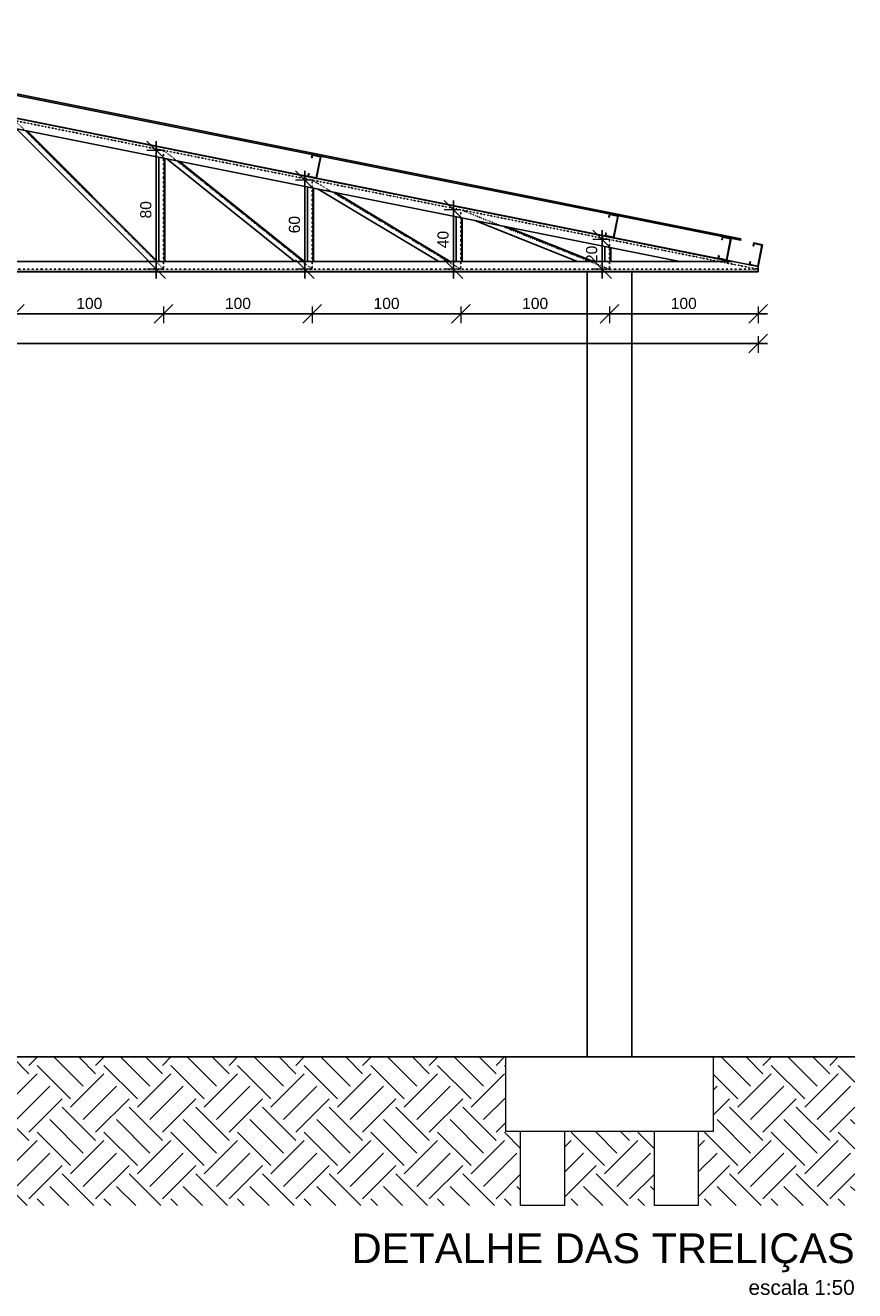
# Model space of a CAD drawing. Header units: millimetres. Extents: x 10789 to 19217, y 2620 to 5346.
# Tile 44 of 49: x 17015 to 17573, y 2767 to 3618. Entities that reach past the tile are written whole.
import ezdxf

# ---------------------------------------------------------------- set-up
doc = ezdxf.new("R2010")
doc.units = ezdxf.units.MM
doc.linetypes.add('DOT2', pattern=[3.175, 0, -3.175])
for name, color, linetype, lineweight in [('FO-Cotas', 4, 'Continuous', 5), ('FO-Elementos em vista', 7, 'Continuous', 5), ('LC-Textos', 7, 'Continuous', 20)]:
    doc.layers.add(name, color=color, linetype=linetype, lineweight=lineweight)
for name, color, linetype in [('PILARES', 3, 'Continuous'), ('TELHA', 251, 'Continuous'), ('TERRENO', 26, 'Continuous'), ('TERÇA', 5, 'Continuous'), ('TRELIÇA', 1, 'Continuous'), ('TRELIÇA EIXO', 89, 'DOT2')]:
    doc.layers.add(name, color=color, linetype=linetype)
doc.styles.add('Annotative', font='arial.ttf')
doc.styles.add('Arial', font='arial.ttf')
doc.dimstyles.new('MURILO', dxfattribs={"dimscale": 0, "dimtxt": 1.5, "dimasz": 2.5, "dimexe": 1.25, "dimexo": 0, "dimtad": 1, "dimtxsty": 'Annotative', "dimblk": 'OBLIQUE', "dimcen": 2.5, "dimdle": 1.25, "dimclrd": 256, "dimclre": 256, "dimclrt": 7, "dimadec": 0, "dimazin": 0, "dimtfac": 1, "dimtmove": 0, "dimatfit": 3, "dimldrblk": 'OBLIQUE', "dimfxl": 1, "dimfxlon": 1, "dimtfillclr": 5, "dimlwe": -1, "dimarcsym": 0})

# ---------------------------------------------------------------- blocks, each defined once
blk = doc.blocks.new('_Oblique')
at = {"color": 0, "linetype": 'ByBlock', "lineweight": -2}
blk.add_line((-0.5, -0.5), (0.5, 0.5), dxfattribs=at)
blk = doc.blocks.new('*D148')
at = {"layer": 'Defpoints', "color": 0, "transparency": 16777216}
for p in [(17008.25, 3454.32), (17108.25, 3454.32), (17108.25, 3424.32)]:
    blk.add_point(p, dxfattribs=at)
at = {"layer": 'FO-Cotas', "lineweight": -2, "transparency": 16777216}
blk.add_line((17002, 3424.32), (17114.5, 3424.32), dxfattribs=at)
at = {"layer": 'FO-Cotas', "transparency": 16777216}
for p, q in [((17008.25, 3429.32), (17008.25, 3418.07)), ((17108.25, 3429.32), (17108.25, 3418.07))]:
    blk.add_line(p, q, dxfattribs=at)
at = {"layer": 'FO-Cotas', "lineweight": -2, "transparency": 16777216, "xscale": 12.5, "yscale": 12.5, "zscale": 12.5, "rotation": 180}
blk.add_blockref('_Oblique', (17008.25, 3424.32), dxfattribs=at)
at = {"layer": 'FO-Cotas', "lineweight": -2, "transparency": 16777216, "xscale": 12.5, "yscale": 12.5, "zscale": 12.5}
blk.add_blockref('_Oblique', (17108.25, 3424.32), dxfattribs=at)
at = {"layer": 'FO-Cotas', "color": 7, "transparency": 16777216, "insert": (17058.25, 3431.27), "char_height": 7.5, "attachment_point": 5, "style": 'Annotative'}
blk.add_mtext('100', dxfattribs=at)
blk = doc.blocks.new('*D149')
at = {"layer": 'Defpoints', "color": 0, "transparency": 16777216}
for p in [(17108.25, 3454.32), (17208.25, 3454.32), (17208.25, 3424.32)]:
    blk.add_point(p, dxfattribs=at)
at = {"layer": 'FO-Cotas', "lineweight": -2, "transparency": 16777216}
blk.add_line((17102, 3424.32), (17214.5, 3424.32), dxfattribs=at)
at = {"layer": 'FO-Cotas', "transparency": 16777216}
for p, q in [((17108.25, 3429.32), (17108.25, 3418.07)), ((17208.25, 3429.32), (17208.25, 3418.07))]:
    blk.add_line(p, q, dxfattribs=at)
at = {"layer": 'FO-Cotas', "lineweight": -2, "transparency": 16777216, "xscale": 12.5, "yscale": 12.5, "zscale": 12.5, "rotation": 180}
blk.add_blockref('_Oblique', (17108.25, 3424.32), dxfattribs=at)
at = {"layer": 'FO-Cotas', "lineweight": -2, "transparency": 16777216, "xscale": 12.5, "yscale": 12.5, "zscale": 12.5}
blk.add_blockref('_Oblique', (17208.25, 3424.32), dxfattribs=at)
at = {"layer": 'FO-Cotas', "color": 7, "transparency": 16777216, "insert": (17158.25, 3431.27), "char_height": 7.5, "attachment_point": 5, "style": 'Annotative'}
blk.add_mtext('100', dxfattribs=at)
blk = doc.blocks.new('*D150')
at = {"layer": 'Defpoints', "color": 0, "transparency": 16777216}
for p in [(17208.25, 3454.32), (17308.25, 3454.32), (17308.25, 3424.32)]:
    blk.add_point(p, dxfattribs=at)
at = {"layer": 'FO-Cotas', "lineweight": -2, "transparency": 16777216}
blk.add_line((17202, 3424.32), (17314.5, 3424.32), dxfattribs=at)
at = {"layer": 'FO-Cotas', "transparency": 16777216}
for p, q in [((17208.25, 3429.32), (17208.25, 3418.07)), ((17308.25, 3429.32), (17308.25, 3418.07))]:
    blk.add_line(p, q, dxfattribs=at)
at = {"layer": 'FO-Cotas', "lineweight": -2, "transparency": 16777216, "xscale": 12.5, "yscale": 12.5, "zscale": 12.5, "rotation": 180}
blk.add_blockref('_Oblique', (17208.25, 3424.32), dxfattribs=at)
at = {"layer": 'FO-Cotas', "lineweight": -2, "transparency": 16777216, "xscale": 12.5, "yscale": 12.5, "zscale": 12.5}
blk.add_blockref('_Oblique', (17308.25, 3424.32), dxfattribs=at)
at = {"layer": 'FO-Cotas', "color": 7, "transparency": 16777216, "insert": (17258.25, 3431.27), "char_height": 7.5, "attachment_point": 5, "style": 'Annotative'}
blk.add_mtext('100', dxfattribs=at)
blk = doc.blocks.new('*D151')
at = {"layer": 'Defpoints', "color": 0, "transparency": 16777216}
for p in [(17308.25, 3454.32), (17408.25, 3454.32), (17408.25, 3424.32)]:
    blk.add_point(p, dxfattribs=at)
at = {"layer": 'FO-Cotas', "lineweight": -2, "transparency": 16777216}
blk.add_line((17302, 3424.32), (17414.5, 3424.32), dxfattribs=at)
at = {"layer": 'FO-Cotas', "transparency": 16777216}
for p, q in [((17308.25, 3429.32), (17308.25, 3418.07)), ((17408.25, 3429.32), (17408.25, 3418.07))]:
    blk.add_line(p, q, dxfattribs=at)
at = {"layer": 'FO-Cotas', "lineweight": -2, "transparency": 16777216, "xscale": 12.5, "yscale": 12.5, "zscale": 12.5, "rotation": 180}
blk.add_blockref('_Oblique', (17308.25, 3424.32), dxfattribs=at)
at = {"layer": 'FO-Cotas', "lineweight": -2, "transparency": 16777216, "xscale": 12.5, "yscale": 12.5, "zscale": 12.5}
blk.add_blockref('_Oblique', (17408.25, 3424.32), dxfattribs=at)
at = {"layer": 'FO-Cotas', "color": 7, "transparency": 16777216, "insert": (17358.25, 3431.27), "char_height": 7.5, "attachment_point": 5, "style": 'Annotative'}
blk.add_mtext('100', dxfattribs=at)
blk = doc.blocks.new('*D152')
at = {"layer": 'Defpoints', "color": 0, "transparency": 16777216}
for p in [(17408.25, 3454.32), (17508.25, 3454.32), (17508.25, 3424.32)]:
    blk.add_point(p, dxfattribs=at)
at = {"layer": 'FO-Cotas', "lineweight": -2, "transparency": 16777216}
blk.add_line((17402, 3424.32), (17514.5, 3424.32), dxfattribs=at)
at = {"layer": 'FO-Cotas', "transparency": 16777216}
for p, q in [((17408.25, 3429.32), (17408.25, 3418.07)), ((17508.25, 3429.32), (17508.25, 3418.07))]:
    blk.add_line(p, q, dxfattribs=at)
at = {"layer": 'FO-Cotas', "lineweight": -2, "transparency": 16777216, "xscale": 12.5, "yscale": 12.5, "zscale": 12.5, "rotation": 180}
blk.add_blockref('_Oblique', (17408.25, 3424.32), dxfattribs=at)
at = {"layer": 'FO-Cotas', "lineweight": -2, "transparency": 16777216, "xscale": 12.5, "yscale": 12.5, "zscale": 12.5}
blk.add_blockref('_Oblique', (17508.25, 3424.32), dxfattribs=at)
at = {"layer": 'FO-Cotas', "color": 7, "transparency": 16777216, "insert": (17458.25, 3431.27), "char_height": 7.5, "attachment_point": 5, "style": 'Annotative'}
blk.add_mtext('100', dxfattribs=at)
blk = doc.blocks.new('*D153')
at = {"layer": 'Defpoints', "color": 0, "transparency": 16777216}
for p in [(16028.25, 3454.32), (17508.25, 3454.32), (17508.25, 3404.32)]:
    blk.add_point(p, dxfattribs=at)
at = {"layer": 'FO-Cotas', "transparency": 16777216}
for p, q in [((16028.25, 3409.32), (16028.25, 3398.07)), ((17508.25, 3409.32), (17508.25, 3398.07))]:
    blk.add_line(p, q, dxfattribs=at)
at = {"layer": 'FO-Cotas', "lineweight": -2, "transparency": 16777216}
blk.add_line((16022, 3404.32), (17514.5, 3404.32), dxfattribs=at)
at = {"layer": 'FO-Cotas', "lineweight": -2, "transparency": 16777216, "xscale": 12.5, "yscale": 12.5, "zscale": 12.5, "rotation": 180}
blk.add_blockref('_Oblique', (16028.25, 3404.32), dxfattribs=at)
at = {"layer": 'FO-Cotas', "lineweight": -2, "transparency": 16777216, "xscale": 12.5, "yscale": 12.5, "zscale": 12.5}
blk.add_blockref('_Oblique', (17508.25, 3404.32), dxfattribs=at)
at = {"layer": 'FO-Cotas', "color": 7, "transparency": 16777216, "insert": (16768.25, 3411.27), "char_height": 7.5, "attachment_point": 5, "style": 'Annotative'}
blk.add_mtext('1480', dxfattribs=at)
blk = doc.blocks.new('*D163')
at = {"layer": 'Defpoints', "color": 0, "transparency": 16777216}
for p in [(17103.25, 3534.32), (17108.25, 3534.32), (17108.25, 3454.32)]:
    blk.add_point(p, dxfattribs=at)
at = {"layer": 'FO-Cotas', "transparency": 16777216}
for p, q in [((17108.25, 3534.32), (17097, 3534.32)), ((17108.25, 3454.32), (17097, 3454.32))]:
    blk.add_line(p, q, dxfattribs=at)
at = {"layer": 'FO-Cotas', "lineweight": -2, "transparency": 16777216}
blk.add_line((17103.25, 3448.07), (17103.25, 3540.57), dxfattribs=at)
at = {"layer": 'FO-Cotas', "lineweight": -2, "transparency": 16777216, "xscale": 12.5, "yscale": 12.5, "zscale": 12.5}
for p, rotation in [((17103.25, 3534.32), 90), ((17103.25, 3454.32), 270)]:
    blk.add_blockref('_Oblique', p, dxfattribs=dict(at, rotation=rotation))
at = {"layer": 'FO-Cotas', "color": 7, "transparency": 16777216, "insert": (17096.29, 3494.32), "char_height": 7.5, "attachment_point": 5, "rotation": 90, "style": 'Annotative'}
blk.add_mtext('80', dxfattribs=at)
blk = doc.blocks.new('*D164')
at = {"layer": 'Defpoints', "color": 0, "transparency": 16777216}
for p in [(17203.25, 3514.32), (17208.25, 3514.32), (17208.25, 3454.32)]:
    blk.add_point(p, dxfattribs=at)
at = {"layer": 'FO-Cotas', "lineweight": -2, "transparency": 16777216}
blk.add_line((17203.25, 3448.07), (17203.25, 3520.57), dxfattribs=at)
at = {"layer": 'FO-Cotas', "transparency": 16777216}
for p, q in [((17208.25, 3514.32), (17197, 3514.32)), ((17208.25, 3454.32), (17197, 3454.32))]:
    blk.add_line(p, q, dxfattribs=at)
at = {"layer": 'FO-Cotas', "lineweight": -2, "transparency": 16777216, "xscale": 12.5, "yscale": 12.5, "zscale": 12.5}
for p, rotation in [((17203.25, 3514.32), 90), ((17203.25, 3454.32), 270)]:
    blk.add_blockref('_Oblique', p, dxfattribs=dict(at, rotation=rotation))
at = {"layer": 'FO-Cotas', "color": 7, "transparency": 16777216, "insert": (17196.29, 3484.32), "char_height": 7.5, "attachment_point": 5, "rotation": 90, "style": 'Annotative'}
blk.add_mtext('60', dxfattribs=at)
blk = doc.blocks.new('*D165')
at = {"layer": 'Defpoints', "color": 0, "transparency": 16777216}
for p in [(17303.25, 3494.32), (17308.25, 3494.32), (17308.25, 3454.32)]:
    blk.add_point(p, dxfattribs=at)
at = {"layer": 'FO-Cotas', "lineweight": -2, "transparency": 16777216}
blk.add_line((17303.25, 3448.07), (17303.25, 3500.57), dxfattribs=at)
at = {"layer": 'FO-Cotas', "transparency": 16777216}
for p, q in [((17308.25, 3494.32), (17297, 3494.32)), ((17308.25, 3454.32), (17297, 3454.32))]:
    blk.add_line(p, q, dxfattribs=at)
at = {"layer": 'FO-Cotas', "lineweight": -2, "transparency": 16777216, "xscale": 12.5, "yscale": 12.5, "zscale": 12.5}
for p, rotation in [((17303.25, 3494.32), 90), ((17303.25, 3454.32), 270)]:
    blk.add_blockref('_Oblique', p, dxfattribs=dict(at, rotation=rotation))
at = {"layer": 'FO-Cotas', "color": 7, "transparency": 16777216, "insert": (17296.29, 3474.32), "char_height": 7.5, "attachment_point": 5, "rotation": 90, "style": 'Annotative'}
blk.add_mtext('40', dxfattribs=at)
blk = doc.blocks.new('*D166')
at = {"layer": 'Defpoints', "color": 0, "transparency": 16777216}
for p in [(17403.25, 3474.32), (17408.25, 3474.32), (17408.25, 3454.32)]:
    blk.add_point(p, dxfattribs=at)
at = {"layer": 'FO-Cotas', "transparency": 16777216}
for p, q in [((17408.25, 3474.32), (17397, 3474.32)), ((17408.25, 3454.32), (17397, 3454.32))]:
    blk.add_line(p, q, dxfattribs=at)
at = {"layer": 'FO-Cotas', "lineweight": -2, "transparency": 16777216}
blk.add_line((17403.25, 3448.07), (17403.25, 3480.57), dxfattribs=at)
at = {"layer": 'FO-Cotas', "lineweight": -2, "transparency": 16777216, "xscale": 12.5, "yscale": 12.5, "zscale": 12.5}
for p, rotation in [((17403.25, 3474.32), 90), ((17403.25, 3454.32), 270)]:
    blk.add_blockref('_Oblique', p, dxfattribs=dict(at, rotation=rotation))
at = {"layer": 'FO-Cotas', "color": 7, "transparency": 16777216, "insert": (17396.29, 3464.32), "char_height": 7.5, "attachment_point": 5, "rotation": 90, "style": 'Annotative'}
blk.add_mtext('20', dxfattribs=at)

msp = doc.modelspace()

# ---------------------------------------------------------------- hatches: boundary and pattern name
at = {"layer": 'TELHA'}
h = msp.add_hatch(color=256, dxfattribs=at)
h.dxf.hatch_style = 1
h.paths.add_polyline_path([(17496.48112, 3473.7932), (17496.67724, 3474.77378), (16778.24809, 3618.45961), (16778.05197, 3617.47903)])
at = {"layer": 'TERRENO'}
h = msp.add_hatch(dxfattribs=at)
h.set_pattern_fill('EARTH', color=256, scale=5, angle=45)
h.paths.add_polyline_path([(16068.47597, 2874.3173), (16058.24809, 2874.3173), (16058.24809, 2924.3173), (15963.24809, 2924.3173), (15963.24809, 2824.3173), (16068.47597, 2824.3173)])
h.paths.add_polyline_path([(16158.47597, 2874.3173), (16098.02021, 2874.3173), (16098.02021, 2824.3173), (16158.47597, 2824.3173)])
h.paths.add_polyline_path([(17338.24809, 2924.3173), (16198.24809, 2924.3173), (16198.24809, 2874.3173), (16188.02021, 2874.3173), (16188.02021, 2824.3173), (17348.47597, 2824.3173), (17348.47597, 2874.3173), (17338.24809, 2874.3173)])
h.paths.add_polyline_path([(17438.47597, 2874.3173), (17378.02021, 2874.3173), (17378.02021, 2824.3173), (17438.47597, 2824.3173)])
h.paths.add_polyline_path([(17573.24809, 2924.3173), (17478.24809, 2924.3173), (17478.24809, 2874.3173), (17468.02021, 2874.3173), (17468.02021, 2824.3173), (17573.24809, 2824.3173)])

# ---------------------------------------------------------------- linework, layer by layer
at = {"layer": 'FO-Elementos em vista'}
for p, q in [((17348.47597, 2824.3173), (17348.47597, 2874.3173)), ((17378.02021, 2874.3173), (17378.02021, 2824.3173)), ((17438.47597, 2824.3173), (17438.47597, 2874.3173)), ((17468.02021, 2874.3173), (17468.02021, 2824.3173)), ((17378.02021, 2824.3173), (17348.47597, 2824.3173)), ((17468.02021, 2824.3173), (17438.47597, 2824.3173))]:
    msp.add_line(p, q, dxfattribs=at)
msp.add_lwpolyline([(17478.24809, 2924.3173), (17338.24809, 2924.3173), (17338.24809, 2874.3173), (17348.47597, 2874.3173), (17378.02021, 2874.3173), (17438.47597, 2874.3173), (17468.02021, 2874.3173), (17478.24809, 2874.3173)], close=True, dxfattribs=at)
at = {"layer": 'PILARES'}
for p, q in [((17393.24809, 3452.5273), (17393.24809, 2924.3173)), ((17423.24809, 3452.5273), (17423.24809, 2924.3173))]:
    msp.add_line(p, q, dxfattribs=at)
at = {"layer": 'TELHA'}
msp.add_lwpolyline([(17496.67724, 3474.77378), (16778.24809, 3618.45961), (16778.05197, 3617.47903), (17496.48112, 3473.7932)], close=True, dxfattribs=at)
at = {"layer": 'TERRENO'}
msp.add_line((15963.24809, 2924.3173), (17573.24809, 2924.3173), dxfattribs=at)
at = {"layer": 'TERÇA'}
for points in [[(17207.85586, 3529.47865), (17208.24809, 3531.43981), (17214.13157, 3530.26311), (17211.18983, 3515.5544), (17205.30635, 3516.7311), (17205.69858, 3518.69226), (17205.99275, 3518.63343), (17205.65936, 3516.96644), (17210.95449, 3515.90741), (17213.77856, 3530.02777), (17208.48343, 3531.0868), (17208.15003, 3529.41981)], [(17407.85586, 3489.47865), (17408.24809, 3491.43981), (17414.13157, 3490.26311), (17411.18983, 3475.5544), (17405.30635, 3476.7311), (17405.69858, 3478.69226), (17405.99275, 3478.63343), (17405.65936, 3476.96644), (17410.95449, 3475.90741), (17413.77856, 3490.02777), (17408.48343, 3491.0868), (17408.15003, 3489.41981)], [(17483.85586, 3474.27865), (17484.24809, 3476.23981), (17490.13157, 3475.06311), (17487.18983, 3460.3544), (17481.30635, 3461.5311), (17481.69858, 3463.49226), (17481.99275, 3463.43343), (17481.65936, 3461.76644), (17486.95449, 3460.70741), (17489.77856, 3474.82777), (17484.48343, 3475.8868), (17484.15003, 3474.21981)], [(17504.91412, 3470.067), (17505.30635, 3472.02816), (17511.18983, 3470.85146), (17508.24809, 3456.14275), (17502.36461, 3457.31945), (17502.75684, 3459.28061), (17503.05101, 3459.22177), (17502.71761, 3457.55479), (17508.01275, 3456.49576), (17510.83682, 3470.61612), (17505.54169, 3471.67515), (17505.20829, 3470.00816)]]:
    msp.add_lwpolyline(points, close=True, dxfattribs=at)
at = {"layer": 'TRELIÇA', "ltscale": 20}
for p, q in [((16768.24809, 3604.14275), (17508.24809, 3456.14275)), ((16768.24809, 3603.87148), (17489.969, 3459.5273)), ((16768.24809, 3597.00412), (17455.6322, 3459.5273)), ((17009.26806, 3548.80013), (17098.54089, 3459.5273)), ((17015.86891, 3547.47996), (17103.82156, 3459.5273)), ((17016.33913, 3547.38592), (17104.19774, 3459.5273)), ((17105.06809, 3459.5273), (17105.06809, 3529.64012)), ((17108.80209, 3459.5273), (17108.80209, 3528.89332)), ((17109.06809, 3459.5273), (17109.06809, 3528.84012)), ((17110.31607, 3528.59053), (17196.64511, 3459.5273)), ((17118.28583, 3526.99658), (17202.62242, 3459.5273)), ((17118.85357, 3526.88303), (17203.04823, 3459.5273)), ((17205.06809, 3459.5273), (17205.06809, 3509.64012)), ((17208.80209, 3459.5273), (17208.80209, 3508.89332)), ((17209.06809, 3459.5273), (17209.06809, 3508.84012)), ((17212.25982, 3508.20178), (17293.38395, 3459.5273)), ((17223.14621, 3506.0245), (17300.64154, 3459.5273)), ((17223.92173, 3505.8694), (17301.15855, 3459.5273)), ((17305.06809, 3459.5273), (17305.06809, 3489.64012)), ((17308.80209, 3459.5273), (17308.80209, 3488.89332)), ((17309.06809, 3459.5273), (17309.06809, 3488.84012)), ((17317.68916, 3487.11591), (17386.66068, 3459.5273)), ((17337.79736, 3483.09427), (17396.71478, 3459.5273)), ((17339.22982, 3482.80778), (17397.43101, 3459.5273)), ((17405.06809, 3459.5273), (17405.06809, 3469.64012)), ((17408.80209, 3459.5273), (17408.80209, 3468.89332)), ((17409.06809, 3459.5273), (17409.06809, 3468.84012)), ((17491.32533, 3459.5273), (16045.17084, 3459.5273)), ((17508.24809, 3452.7933), (16028.24809, 3452.7933)), ((17508.24809, 3452.5273), (16028.24809, 3452.5273)), ((17508.24809, 3452.5273), (17508.24809, 3456.14275))]:
    msp.add_line(p, q, dxfattribs=at)
at = {"layer": 'TRELIÇA EIXO', "ltscale": 0.1}
for p, q in [((16768.24809, 3602.3173), (17508.24809, 3454.3173)), ((17008.24809, 3554.3173), (17108.24809, 3454.3173)), ((17108.24809, 3454.3173), (17108.24809, 3534.3173)), ((17108.24809, 3534.3173), (17208.24809, 3454.3173)), ((17208.24809, 3454.3173), (17208.24809, 3514.3173)), ((17208.24809, 3514.3173), (17308.24809, 3454.3173)), ((17308.24809, 3454.3173), (17308.24809, 3494.3173)), ((17308.24809, 3494.3173), (17408.24809, 3454.3173)), ((17408.24809, 3454.3173), (17408.24809, 3474.3173)), ((17508.24809, 3454.3173), (16028.24809, 3454.3173))]:
    msp.add_line(p, q, dxfattribs=at)

# ---------------------------------------------------------------- texts
at = {"layer": 'LC-Textos', "attachment_point": 9, "line_spacing_factor": 0.798, "style": 'Arial'}
for s, insert, char_height, width in [('DETALHE DAS TRELIÇAS', (17573.2482, 2779.43784), 20, 787.4702832), ('escala 1:50', (17573.24809, 2764.10584), 10, 152.6428893)]:
    msp.add_mtext(s, dxfattribs=dict(at, insert=insert, char_height=char_height, width=width))

# ---------------------------------------------------------------- dimensions: what is measured, and where the dimension line sits
at = {"layer": 'FO-Cotas'}
for base, p1, p2, picture, middle in [((17103.24809, 3534.3173), (17108.24809, 3454.3173), (17108.24809, 3534.3173), '*D163', (17096.29379, 3494.3173)), ((17203.24809, 3514.3173), (17208.24809, 3454.3173), (17208.24809, 3514.3173), '*D164', (17196.29379, 3484.3173)), ((17303.24809, 3494.3173), (17308.24809, 3454.3173), (17308.24809, 3494.3173), '*D165', (17296.29379, 3474.3173)), ((17403.24809, 3474.3173), (17408.24809, 3454.3173), (17408.24809, 3474.3173), '*D166', (17396.29379, 3464.3173))]:
    dim = msp.add_linear_dim(base=base, p1=p1, p2=p2, angle=90, dimstyle='MURILO', override={"dimscale": 0, "dimtix": 0, "dimtofl": 1, "dimtmove": 0, "dimatfit": 3}, dxfattribs=at)
    dim.commit()
    dim.dimension.update_dxf_attribs({"geometry": picture, "text_midpoint": middle})
for base, p1, p2, override, picture, middle in [((17508.24809, 3404.3173), (16028.24809, 3454.3173), (17508.24809, 3454.3173), {"dimscale": 0, "dimtix": 0, "dimtofl": 1, "dimtmove": 0, "dimatfit": 3}, '*D153', (16768.24809, 3411.2716)), ((17108.24809, 3424.3173), (17008.24809, 3454.3173), (17108.24809, 3454.3173), {"dimscale": 0, "dimtix": 0, "dimtofl": 1, "dimtmove": 1, "dimatfit": 3}, '*D148', (17058.24809, 3431.2716)), ((17208.24809, 3424.3173), (17108.24809, 3454.3173), (17208.24809, 3454.3173), {"dimscale": 0, "dimtix": 0, "dimtofl": 1, "dimtmove": 1, "dimatfit": 3}, '*D149', (17158.24809, 3431.2716)), ((17308.24809, 3424.3173), (17208.24809, 3454.3173), (17308.24809, 3454.3173), {"dimscale": 0, "dimtix": 0, "dimtofl": 1, "dimtmove": 1, "dimatfit": 3}, '*D150', (17258.24809, 3431.2716)), ((17408.24809, 3424.3173), (17308.24809, 3454.3173), (17408.24809, 3454.3173), {"dimscale": 0, "dimtix": 0, "dimtofl": 1, "dimtmove": 1, "dimatfit": 3}, '*D151', (17358.24809, 3431.2716)), ((17508.24809, 3424.3173), (17408.24809, 3454.3173), (17508.24809, 3454.3173), {"dimscale": 0, "dimtix": 0, "dimtofl": 1, "dimtmove": 1, "dimatfit": 3}, '*D152', (17458.24809, 3431.2716))]:
    dim = msp.add_linear_dim(base=base, p1=p1, p2=p2, dimstyle='MURILO', override=override, dxfattribs=at)
    dim.commit()
    dim.dimension.update_dxf_attribs({"geometry": picture, "text_midpoint": middle})

doc.saveas('drawing.dxf')
